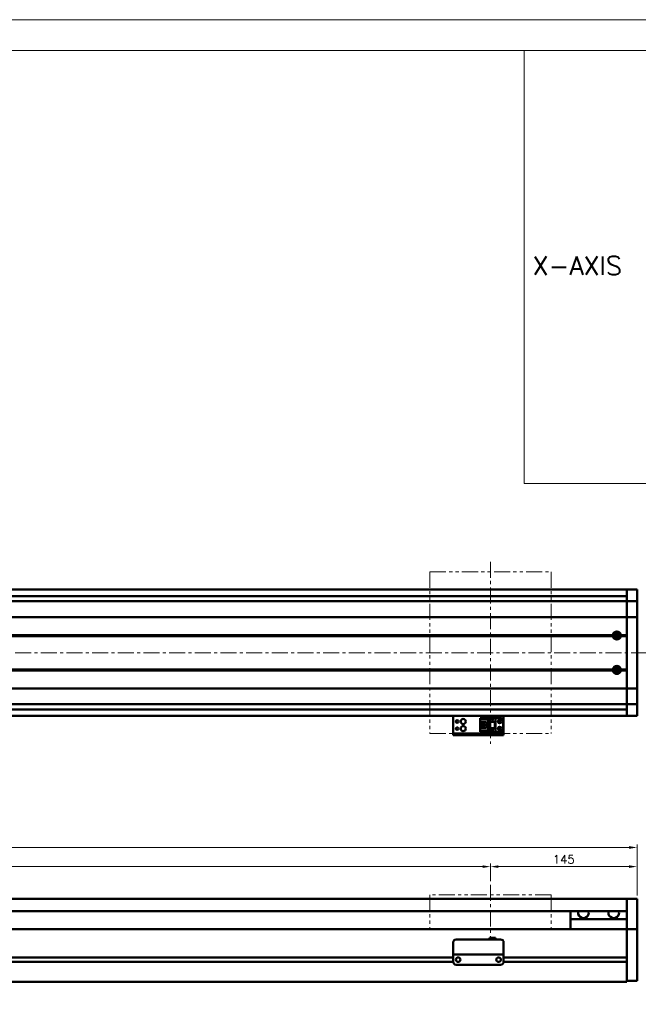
# Model space of a CAD drawing. Header units: millimetres. Extents: x 46891 to 51115, y 6223 to 10345.
# Tile 6 of 7: x 49839 to 50451, y 9372 to 10345. Entities that reach past the tile are written whole.
import ezdxf

# ---------------------------------------------------------------- set-up
doc = ezdxf.new("R2010")
doc.units = ezdxf.units.MM
doc.header["$LTSCALE"] = 0.5
doc.linetypes.add('CENTER', pattern=[50.8, 31.75, -6.35, 6.35, -6.35])
doc.linetypes.add('PHANTOM', pattern=[63.5, 31.75, -6.35, 6.35, -6.35, 6.35, -6.35])
doc.layers.get('0').update_dxf_attribs({"lineweight": 20})
doc.layers.add('1', color=1, linetype='CENTER', lineweight=13)
doc.layers.add('외형선(ISO)', color=7, linetype='Continuous', lineweight=50)
doc.styles.add('DSR TEXT', font='romans.shx', dxfattribs={"bigfont": 'whgtxt.shx'})
doc.styles.get("Standard").update_dxf_attribs({"font": 'romans.shx', "bigfont": 'whgtxt.shx'})
doc.dimstyles.new('DSR', dxfattribs={"dimscale": 2, "dimtxt": 3, "dimasz": 3, "dimexe": 0.5, "dimexo": 0.5, "dimgap": 0.5, "dimtad": 1, "dimdsep": 46, "dimtxsty": 'Standard', "dimcen": 2.5, "dimclrd": 4, "dimclre": 4, "dimclrt": 2, "dimadec": 0, "dimazin": 2, "dimtfac": 1, "dimtmove": 0, "dimatfit": 3, "dimfxl": 0, "dimlwd": -1, "dimlwe": -1, "dimarcsym": 0})

# ---------------------------------------------------------------- blocks, each defined once
blk = doc.blocks.new('A$C1C1952E1')
for p, q in [((293, 292), (293, 222)), ((293, 222), (415, 222))]:
    blk.add_line(p, q)
at = {"color": 1}
blk.add_lwpolyline([(0, 0), (420, 0), (420, 297), (0, 297)], close=True, dxfattribs=at)
at = {"color": 3}
blk.add_lwpolyline([(5, 5), (415, 5), (415, 292), (5, 292)], close=True, dxfattribs=at)
blk = doc.blocks.new('*D85')
at = {"color": 1, "linetype": 'ByBlock'}
for p, q in [((48905.21, 9493.37), (48905.21, 9510.77)), ((48913.01, 9507.77), (50297.41, 9507.77)), ((50305.21, 9493.37), (50305.21, 9510.77))]:
    blk.add_line(p, q, dxfattribs=at)
at = {"color": 1}
for points in [[(48913.01, 9509.07), (48913.01, 9506.47), (48905.21, 9507.77)], [(50297.41, 9509.07), (50297.41, 9506.47), (50305.21, 9507.77)]]:
    blk.add_solid(points, dxfattribs=at)
at = {"layer": 'Defpoints', "color": 0}
for p in [(50305.21, 9507.77), (48905.21, 9489.77), (50305.21, 9489.77)]:
    blk.add_point(p, dxfattribs=at)
at = {"color": 3, "insert": (49605.21, 9514.97), "char_height": 8.4, "attachment_point": 5, "style": 'DSR TEXT'}
blk.add_mtext('STROKE : 1400', dxfattribs=at)
blk = doc.blocks.new('*D86')
at = {"color": 1, "linetype": 'ByBlock'}
for p, q in [((50305.21, 9493.37), (50305.21, 9510.77)), ((50313.01, 9507.77), (50442.41, 9507.77)), ((50450.21, 9479.37), (50450.21, 9510.77))]:
    blk.add_line(p, q, dxfattribs=at)
at = {"color": 1}
for points in [[(50313.01, 9509.07), (50313.01, 9506.47), (50305.21, 9507.77)], [(50442.41, 9509.07), (50442.41, 9506.47), (50450.21, 9507.77)]]:
    blk.add_solid(points, dxfattribs=at)
at = {"layer": 'Defpoints', "color": 0}
for p in [(50450.21, 9507.77), (50305.21, 9489.77), (50450.21, 9475.77)]:
    blk.add_point(p, dxfattribs=at)
at = {"color": 3, "insert": (50377.71, 9514.97), "char_height": 8.4, "attachment_point": 5, "style": 'DSR TEXT'}
blk.add_mtext('145', dxfattribs=at)
blk = doc.blocks.new('*D83')
at = {"color": 1, "linetype": 'ByBlock'}
for p, q in [((48750.21, 9479.37), (48750.21, 9529.72)), ((50442.41, 9526.72), (48758.01, 9526.72)), ((50450.21, 9479.37), (50450.21, 9529.72))]:
    blk.add_line(p, q, dxfattribs=at)
at = {"color": 1}
for points in [[(48758.01, 9528.02), (48758.01, 9525.42), (48750.21, 9526.72)], [(50442.41, 9528.02), (50442.41, 9525.42), (50450.21, 9526.72)]]:
    blk.add_solid(points, dxfattribs=at)
at = {"layer": 'Defpoints', "color": 0}
for p in [(48750.21, 9526.72), (48750.21, 9475.77), (50450.21, 9475.77)]:
    blk.add_point(p, dxfattribs=at)
at = {"color": 3, "insert": (49600.21, 9533.92), "char_height": 8.4, "attachment_point": 5, "style": 'DSR TEXT'}
blk.add_mtext('1700', dxfattribs=at)

msp = doc.modelspace()

# ---------------------------------------------------------------- linework, layer by layer
at = {"color": 6, "linetype": 'PHANTOM'}
for p, q in [((50245.2079, 9799.32376), (50365.2079, 9799.32376)), ((50245.2079, 9799.32376), (50245.2079, 9639.32376)), ((50365.2079, 9799.32376), (50365.2079, 9639.32376)), ((50245.2079, 9639.32376), (50365.2079, 9639.32376)), ((50365.2079, 9479.77071), (50245.2079, 9479.77071)), ((50245.2079, 9479.77071), (50245.2079, 9445.77071)), ((50365.2079, 9479.77071), (50365.2079, 9445.77071))]:
    msp.add_line(p, q, dxfattribs=at)
at = {"layer": '1'}
for p, q in [((50305.2079, 9809.32376), (50305.2079, 9629.32376)), ((50460.2079, 9719.32376), (48740.2079, 9719.32376)), ((50305.2079, 9489.77071), (50305.2079, 9435.77071))]:
    msp.add_line(p, q, dxfattribs=at)
at = {"layer": '외형선(ISO)'}
for p, q in [((50440.2079, 9781.82376), (48965.2079, 9781.82376)), ((50440.2079, 9778.82376), (50440.2079, 9781.82376)), ((50440.2079, 9781.82376), (50440.2079, 9778.82376)), ((50440.2079, 9781.82376), (50450.2079, 9781.82376)), ((50440.2079, 9778.82376), (50440.2079, 9776.96359)), ((50440.2079, 9776.96359), (50440.2079, 9778.82376)), ((50440.2079, 9776.05564), (50440.2079, 9776.96359)), ((50450.2079, 9778.82376), (50450.2079, 9781.82376)), ((50450.2079, 9778.82376), (50450.2079, 9776.96359)), ((50450.2079, 9776.96359), (50450.2079, 9776.05564)), ((48760.2079, 9770.32376), (50440.2079, 9770.32376)), ((50440.2079, 9775.32376), (48965.2079, 9775.32376)), ((50440.2079, 9770.78397), (50440.2079, 9776.05564)), ((50440.2079, 9770.32376), (50440.2079, 9770.78397)), ((50440.2079, 9770.32376), (50440.2079, 9767.61526)), ((50440.2079, 9770.32376), (50450.2079, 9770.32376)), ((50440.2079, 9767.61526), (50440.2079, 9770.32376)), ((50440.2079, 9767.61526), (50440.2079, 9755.01526)), ((50440.2079, 9755.01526), (50440.2079, 9767.61526)), ((50450.2079, 9776.05564), (50450.2079, 9770.78397)), ((50450.2079, 9770.78397), (50450.2079, 9770.32376)), ((50450.2079, 9767.61526), (50450.2079, 9770.32376)), ((50450.2079, 9755.01526), (50450.2079, 9767.61526)), ((48760.2079, 9754.55117), (50440.2079, 9754.55117)), ((50440.2079, 9754.55117), (50440.2079, 9755.01526)), ((50440.2079, 9755.01526), (50440.2079, 9754.55117)), ((50440.2079, 9754.55117), (50440.2079, 9752.55117)), ((50440.2079, 9754.55117), (50450.2079, 9754.55117)), ((50440.2079, 9752.55117), (50440.2079, 9754.55117)), ((50440.2079, 9686.09635), (50440.2079, 9752.55117)), ((50440.2079, 9752.55117), (50440.2079, 9736.82376)), ((50450.2079, 9755.01526), (50450.2079, 9754.55117)), ((50450.2079, 9752.55117), (50450.2079, 9754.55117)), ((50450.2079, 9752.55117), (50450.2079, 9686.09635)), ((48773.7079, 9736.32376), (50426.7079, 9736.32376)), ((48774.17653, 9736.82376), (50426.23927, 9736.82376)), ((48774.17653, 9735.82376), (50426.23927, 9735.82376)), ((50429.64824, 9737.32376), (50428.93211, 9737.32376)), ((50429.64824, 9737.84509), (50429.64824, 9734.80244)), ((50433.7079, 9736.32376), (50440.2079, 9736.32376)), ((50434.17653, 9736.82376), (50440.2079, 9736.82376)), ((50434.17653, 9735.82376), (50440.2079, 9735.82376)), ((50440.2079, 9735.82376), (50440.2079, 9702.82376)), ((48773.7079, 9702.32376), (50426.7079, 9702.32376)), ((48774.17653, 9702.82376), (50426.23927, 9702.82376)), ((48774.17653, 9701.82376), (50426.23927, 9701.82376)), ((50429.64824, 9701.32376), (50428.93211, 9701.32376)), ((50429.64824, 9703.84509), (50429.64824, 9700.80244)), ((50433.7079, 9702.32376), (50440.2079, 9702.32376)), ((50434.17653, 9702.82376), (50440.2079, 9702.82376)), ((50434.17653, 9701.82376), (50440.2079, 9701.82376)), ((50440.2079, 9701.82376), (50440.2079, 9686.09635)), ((48760.2079, 9684.09635), (50440.2079, 9684.09635)), ((50440.2079, 9686.09635), (50440.2079, 9684.09635)), ((50440.2079, 9684.09635), (50440.2079, 9686.09635)), ((50440.2079, 9683.63226), (50440.2079, 9684.09635)), ((50440.2079, 9684.09635), (50450.2079, 9684.09635)), ((50440.2079, 9684.09635), (50440.2079, 9683.63226)), ((50440.2079, 9683.63226), (50440.2079, 9671.03226)), ((50440.2079, 9671.03226), (50440.2079, 9683.63226)), ((50450.2079, 9684.09635), (50450.2079, 9686.09635)), ((50450.2079, 9684.09635), (50450.2079, 9683.63226)), ((50450.2079, 9671.03226), (50450.2079, 9683.63226)), ((50440.2079, 9671.03226), (50440.2079, 9668.32376)), ((50440.2079, 9668.32376), (50440.2079, 9671.03226)), ((50450.2079, 9668.32376), (50450.2079, 9671.03226)), ((48760.2079, 9668.32376), (50440.2079, 9668.32376)), ((50440.2079, 9663.32376), (48965.2079, 9663.32376)), ((50440.2079, 9667.86356), (50440.2079, 9668.32376)), ((50440.2079, 9668.32376), (50450.2079, 9668.32376)), ((50440.2079, 9662.59189), (50440.2079, 9667.86356)), ((50440.2079, 9661.68393), (50440.2079, 9662.59189)), ((50440.2079, 9661.68393), (50440.2079, 9659.82376)), ((50440.2079, 9659.82376), (50440.2079, 9661.68393)), ((50450.2079, 9668.32376), (50450.2079, 9667.86356)), ((50450.2079, 9667.86356), (50450.2079, 9662.59189)), ((50450.2079, 9662.59189), (50450.2079, 9661.68393)), ((50450.2079, 9661.68393), (50450.2079, 9659.82376)), ((50440.2079, 9656.82376), (48965.2079, 9656.82376)), ((50268.2079, 9656.82376), (50268.2079, 9654.82378)), ((50268.2079, 9639.92378), (50268.2079, 9654.82378)), ((50295.0079, 9654.52377), (50304.2079, 9654.52377)), ((50295.0079, 9653.72377), (50295.0079, 9654.52377)), ((50303.3079, 9653.72377), (50295.0079, 9653.72377)), ((50295.0079, 9653.22378), (50295.0079, 9653.72377)), ((50295.0079, 9653.22378), (50295.0079, 9650.62378)), ((50302.8079, 9653.22378), (50295.0079, 9653.22378)), ((50301.2079, 9650.62378), (50295.0079, 9650.62378)), ((50295.0079, 9650.62377), (50295.0079, 9645.02378)), ((50296.3079, 9645.02378), (50296.3079, 9650.62378)), ((50296.8079, 9650.27377), (50296.8079, 9650.62377)), ((50296.8079, 9650.27377), (50296.8079, 9645.37377)), ((50301.2079, 9650.27377), (50296.8079, 9650.27377)), ((50301.2079, 9645.02378), (50301.2079, 9650.62378)), ((50303.3079, 9653.72377), (50302.8079, 9653.22378)), ((50302.8079, 9642.42378), (50302.8079, 9653.22378)), ((50303.3079, 9641.92377), (50303.3079, 9653.72377)), ((50304.2079, 9654.52379), (50304.2079, 9650.82379)), ((50304.2079, 9654.52379), (50310.2079, 9654.52379)), ((50304.2079, 9650.82379), (50310.2079, 9650.82379)), ((50304.2079, 9644.82379), (50304.2079, 9650.82377)), ((50304.7079, 9650.82377), (50304.2079, 9650.82377)), ((50304.7079, 9650.82378), (50305.0079, 9650.82378)), ((50304.7079, 9644.82379), (50304.7079, 9650.82378)), ((50305.0079, 9650.82378), (50309.4079, 9650.82378)), ((50305.0079, 9650.82378), (50305.0079, 9644.82379)), ((50306.6079, 9653.02379), (50307.2079, 9651.82379)), ((50306.8079, 9653.02379), (50306.6079, 9653.02379)), ((50306.8079, 9653.42379), (50306.8079, 9653.02379)), ((50307.6079, 9653.42379), (50306.8079, 9653.42379)), ((50307.2079, 9651.82379), (50307.8079, 9653.02379)), ((50307.6079, 9653.02379), (50307.6079, 9653.42379)), ((50307.8079, 9653.02379), (50307.6079, 9653.02379)), ((50309.4079, 9644.82379), (50309.4079, 9650.82378)), ((50309.4079, 9650.82378), (50309.7079, 9650.82378)), ((50309.7079, 9650.82378), (50309.7079, 9644.82379)), ((50310.2079, 9650.82377), (50309.7079, 9650.82377)), ((50310.2079, 9654.52379), (50310.2079, 9650.82379)), ((50315.7079, 9654.52377), (50310.2079, 9654.52377)), ((50310.2079, 9644.82379), (50310.2079, 9650.82377)), ((50317.7079, 9652.52377), (50317.7079, 9643.12377)), ((50318.2079, 9654.82378), (50318.2079, 9656.82376)), ((50318.2079, 9654.82378), (50318.2079, 9639.92378)), ((50440.2079, 9656.82376), (50440.2079, 9659.82376)), ((50440.2079, 9659.82376), (50440.2079, 9656.82376)), ((50440.2079, 9656.82376), (50450.2079, 9656.82376)), ((50450.2079, 9656.82376), (50450.2079, 9659.82376)), ((50295.0079, 9645.02378), (50295.0079, 9642.42378)), ((50295.0079, 9645.02378), (50301.2079, 9645.02378)), ((50295.0079, 9641.92377), (50295.0079, 9642.42378)), ((50295.0079, 9642.42378), (50302.8079, 9642.42378)), ((50295.0079, 9641.92377), (50303.3079, 9641.92377)), ((50295.0079, 9641.12377), (50295.0079, 9641.92377)), ((50295.0079, 9641.12377), (50304.2079, 9641.12377)), ((50295.0079, 9641.12376), (50310.2079, 9641.12376)), ((50296.8079, 9645.37377), (50301.2079, 9645.37377)), ((50296.8079, 9645.02377), (50296.8079, 9645.37377)), ((50299.6079, 9648.62377), (50297.7679, 9648.62377)), ((50297.7679, 9648.62377), (50297.7679, 9647.02377)), ((50297.7679, 9647.02377), (50299.6079, 9647.02377)), ((50299.6079, 9647.02377), (50299.6079, 9648.62377)), ((50303.3079, 9641.92377), (50302.8079, 9642.42378)), ((50304.2079, 9644.82379), (50304.2079, 9641.12379)), ((50304.2079, 9644.82379), (50310.2079, 9644.82379)), ((50304.2079, 9641.12379), (50310.2079, 9641.12379)), ((50306.6079, 9643.42379), (50307.2079, 9642.22379)), ((50306.8079, 9643.42379), (50306.6079, 9643.42379)), ((50306.8079, 9643.82379), (50306.8079, 9643.42379)), ((50307.6079, 9643.82379), (50306.8079, 9643.82379)), ((50307.2079, 9642.22379), (50307.8079, 9643.42379)), ((50307.6079, 9643.42379), (50307.6079, 9643.82379)), ((50307.8079, 9643.42379), (50307.6079, 9643.42379)), ((50310.2079, 9644.82379), (50310.2079, 9641.12379)), ((50310.2079, 9641.12379), (50310.2079, 9641.12377)), ((50315.7079, 9641.12377), (50310.2079, 9641.12377)), ((50268.2079, 9639.4238), (50268.2079, 9639.92378)), ((50268.2079, 9639.4238), (50268.2079, 9637.8238)), ((50268.2079, 9637.82378), (50268.2079, 9637.8238)), ((50268.2079, 9637.82378), (50318.2079, 9637.82378)), ((50271.2079, 9639.42381), (50315.2079, 9639.42381)), ((50271.2079, 9637.82381), (50315.2079, 9637.82381)), ((50318.2079, 9639.92378), (50318.2079, 9639.4238)), ((50318.2079, 9637.8238), (50318.2079, 9639.4238)), ((48965.2079, 9475.77071), (50440.2079, 9475.77071)), ((50440.2079, 9475.77071), (50440.2079, 9473.77071)), ((50440.2079, 9475.77071), (50450.2079, 9475.77071)), ((50440.2079, 9473.77071), (50440.2079, 9475.77071)), ((50450.2079, 9473.77071), (50450.2079, 9475.77071)), ((50440.2079, 9472.98619), (50440.2079, 9473.77071)), ((50440.2079, 9473.77071), (50440.2079, 9472.98619)), ((50440.2079, 9472.48749), (50440.2079, 9472.98619)), ((50440.2079, 9472.98619), (50440.2079, 9472.48749)), ((50440.2079, 9472.48749), (50440.2079, 9471.41901)), ((50440.2079, 9471.41901), (50440.2079, 9472.48749)), ((50440.2079, 9471.41901), (50440.2079, 9468.4332)), ((50440.2079, 9468.4332), (50440.2079, 9471.41901)), ((50440.2079, 9459.8689), (50440.2079, 9468.4332)), ((50440.2079, 9468.4332), (50440.2079, 9464.27071)), ((50450.2079, 9473.77071), (50450.2079, 9472.98619)), ((50450.2079, 9472.98619), (50450.2079, 9472.48749)), ((50450.2079, 9471.41901), (50450.2079, 9472.48749)), ((50450.2079, 9468.4332), (50450.2079, 9471.41901)), ((50450.2079, 9468.4332), (50450.2079, 9459.8689)), ((48965.2079, 9463.77071), (50440.2079, 9463.77071)), ((50384.2079, 9455.77071), (50384.2079, 9463.77071)), ((50440.2079, 9455.77071), (50384.2079, 9455.77071)), ((50384.2079, 9445.77071), (50384.2079, 9455.77071)), ((50440.2079, 9457.77361), (50440.2079, 9459.8689)), ((50440.2079, 9446.35166), (50440.2079, 9457.77361)), ((50450.2079, 9459.8689), (50450.2079, 9457.77361)), ((50450.2079, 9457.77361), (50450.2079, 9446.35166)), ((50440.2079, 9445.77071), (48910.2079, 9445.77071)), ((50440.2079, 9445.77071), (50440.2079, 9446.35166)), ((50440.2079, 9442.77071), (50440.2079, 9445.77071)), ((50440.2079, 9445.77071), (50440.2079, 9442.77071)), ((50440.2079, 9445.77071), (50450.2079, 9445.77071)), ((50450.2079, 9446.35166), (50450.2079, 9445.77071)), ((50450.2079, 9442.77071), (50450.2079, 9445.77071)), ((50304.2079, 9437.27087), (50304.2079, 9435.77087)), ((50304.2079, 9437.27087), (50310.2079, 9437.27087)), ((50310.2079, 9437.27087), (50310.2079, 9435.77087)), ((50440.2079, 9442.77071), (50440.2079, 9418.22071)), ((50440.2079, 9400.01336), (50440.2079, 9442.77071)), ((50450.2079, 9442.77071), (50450.2079, 9400.01336)), ((50268.2079, 9422.77087), (50268.2079, 9432.77087)), ((50271.2079, 9435.77087), (50315.2079, 9435.77087)), ((50318.2079, 9432.77087), (50318.2079, 9422.77087)), ((50268.2079, 9418.02071), (48964.2079, 9418.02071)), ((50268.2079, 9418.02071), (48964.2079, 9418.02071)), ((50268.2079, 9422.77087), (50268.2079, 9420.77087)), ((50268.2079, 9420.77084), (50268.2079, 9420.77087)), ((50268.2079, 9420.77087), (50318.2079, 9420.77087)), ((50268.2079, 9420.27084), (50268.2079, 9420.77084)), ((50268.2079, 9420.77084), (50270.9784, 9420.77084)), ((50268.2079, 9413.77084), (50268.2079, 9420.27084)), ((50273.23124, 9418.02071), (50273.18456, 9418.02071)), ((50273.4374, 9420.77084), (50275.7079, 9420.77084)), ((50280.7079, 9420.77084), (50305.7079, 9420.77084)), ((50310.7079, 9420.77084), (50312.9784, 9420.77084)), ((50313.23124, 9418.02071), (50313.18456, 9418.02071)), ((50315.4374, 9420.77084), (50318.2079, 9420.77084)), ((50318.2079, 9420.77087), (50318.2079, 9422.77087)), ((50318.2079, 9420.77087), (50318.2079, 9420.77084)), ((50318.2079, 9420.77084), (50318.2079, 9420.27084)), ((50318.2079, 9420.27084), (50318.2079, 9413.77084)), ((50440.2079, 9418.02071), (50318.2079, 9418.02071)), ((50268.21834, 9413.52071), (48964.19745, 9413.52071)), ((50268.21834, 9413.52071), (48964.19745, 9413.52071)), ((50271.2079, 9410.77084), (50315.2079, 9410.77084)), ((50440.2079, 9413.52071), (50318.19745, 9413.52071)), ((50440.2079, 9413.32071), (50440.2079, 9400.01336)), ((50440.2079, 9397.89204), (50440.2079, 9400.01336)), ((50440.2079, 9400.01336), (50440.2079, 9397.89204)), ((50440.2079, 9397.89204), (50440.2079, 9393.77071)), ((50440.2079, 9394.77071), (50440.2079, 9397.89204)), ((50450.2079, 9397.89204), (50450.2079, 9400.01336)), ((50450.2079, 9397.89204), (50450.2079, 9394.77071)), ((48760.2079, 9393.77071), (50440.2079, 9393.77071)), ((50440.2079, 9394.77071), (50450.2079, 9394.77071))]:
    msp.add_line(p, q, dxfattribs=at)
for centre, radius in [((50430.2079, 9736.32376), 2.25), ((50430.2079, 9736.32376), 1.621), ((50430.2079, 9702.32376), 2.25), ((50430.2079, 9702.32376), 1.621), ((50272.2079, 9651.32376), 1.2295), ((50278.2079, 9651.32376), 2.5), ((50314.2079, 9651.32377), 1.75), ((50314.2079, 9651.32376), 1.2295), ((50272.2079, 9644.32376), 1.2295), ((50278.2079, 9644.32376), 2.5), ((50314.2079, 9644.32377), 1.75), ((50314.2079, 9644.32376), 1.2295), ((50273.2079, 9415.77084), 2.25), ((50313.2079, 9415.77084), 2.25)]:
    msp.add_circle(centre, radius, dxfattribs=at)
for centre, radius, start, end in [((50430.2079, 9736.32376), 4, 7.18075578, 172.81924422), ((50430.2079, 9736.32376), 4, 187.18075578, 352.81924422), ((50430.2079, 9702.32376), 4, 7.18075578, 172.81924422), ((50430.2079, 9702.32376), 4, 187.18075572, 352.81924428), ((50315.7079, 9652.52377), 2, 0, 90), ((50315.7079, 9643.12377), 2, 270, 0), ((50271.2079, 9432.77087), 3, 90, 180), ((50315.2079, 9432.77087), 3, 0, 90), ((50271.2079, 9413.77084), 3, 180, 270), ((50315.2079, 9413.77084), 3, 270, 0)]:
    msp.add_arc(centre, radius, start, end, dxfattribs=at)
for centre, major_axis, ratio, start_param, end_param in [((50271.2079, 9639.4238), (-3, 0), 0.00001, 4.71238898, 6.283185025), ((50271.2079, 9637.8238), (-3, 0), 0.00001, 4.712389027, 6.283185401), ((50315.2079, 9639.4238), (3, 0), 0.00001, 0.000000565, 1.570796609), ((50315.2079, 9637.8238), (3, 0), 0.00001, 0, 1.570796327), ((50397.2079, 9461.77071), (5.25, 0), 0.923076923, 2.716178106, 6.708599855), ((50427.2079, 9461.77071), (5.25, 0), 0.923076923, 2.716178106, 6.708599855), ((50272.2079, 9420.77086), (-1.2295, 0), 0.00001, 3.138702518, 6.280295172), ((50278.2079, 9420.77086), (-2.5, 0), 0.00001, 3.141592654, 6.283185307), ((50308.2079, 9420.77086), (-2.5, 0), 0.00001, 3.141592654, 6.283185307), ((50314.2079, 9420.77086), (-1.2295, 0), 0.00001, 3.140629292, 6.282221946)]:
    msp.add_ellipse(centre, major_axis=major_axis, ratio=ratio, start_param=start_param, end_param=end_param, dxfattribs=at)
for points in [[(50426.7079, 9736.32376), (50426.47359, 9736.55808), (50426.23927, 9736.82376)], [(50426.23927, 9735.82376), (50426.47359, 9736.08945), (50426.7079, 9736.32376)], [(50434.17653, 9736.82376), (50433.94221, 9736.55808), (50433.7079, 9736.32376)], [(50433.7079, 9736.32376), (50433.94221, 9736.08945), (50434.17653, 9735.82376)], [(50426.7079, 9702.32376), (50426.47359, 9702.55808), (50426.23927, 9702.82376)], [(50426.23927, 9701.82376), (50426.47359, 9702.08945), (50426.7079, 9702.32376)], [(50434.17653, 9702.82376), (50433.94221, 9702.55808), (50433.7079, 9702.32376)], [(50433.7079, 9702.32376), (50433.94221, 9702.08945), (50434.17653, 9701.82376)]]:
    msp.add_open_spline(points, degree=2, dxfattribs=at)

# ---------------------------------------------------------------- block references
at = {"xscale": 6.115824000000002, "yscale": 6.115824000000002, "zscale": 6.115824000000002}
msp.add_blockref('A$C1C1952E1', (48546.67132, 8528.99552), dxfattribs=at)

# ---------------------------------------------------------------- texts
at = {"color": 3, "style": 'DSR TEXT'}
msp.add_text('X-AXIS', height=18.38009, dxfattribs=at).set_placement((50346.85013, 10092.89708))

# ---------------------------------------------------------------- dimensions: what is measured, and where the dimension line sits
for base, p1, p2, picture, middle in [((48750.2079, 9526.7163), (50450.2079, 9475.77071), (48750.2079, 9475.77071), '*D83', (49600.2079, 9533.9163)), ((50450.2079, 9507.77256), (50305.2079, 9489.77071), (50450.2079, 9475.77071), '*D86', (50377.7079, 9514.97256))]:
    dim = msp.add_linear_dim(base=base, p1=p1, p2=p2, dimstyle='DSR', override={"dimscale": 3, "dimtxt": 2.8, "dimasz": 2.600136, "dimexe": 1, "dimexo": 1.2, "dimgap": 1, "dimdec": 4, "dimtxsty": 'DSR TEXT', "dimclrd": 1, "dimclre": 1, "dimclrt": 3, "dimtdec": 4, "dimtix": 1})
    dim.commit()
    dim.dimension.update_dxf_attribs({"geometry": picture, "text_midpoint": middle})
dim = msp.add_linear_dim(base=(50305.2079, 9507.77256), p1=(48905.2079, 9489.77071), p2=(50305.2079, 9489.77071), text='STROKE : <>', dimstyle='DSR', override={"dimscale": 3, "dimtxt": 2.8, "dimasz": 2.600136, "dimexe": 1, "dimexo": 1.2, "dimgap": 1, "dimdec": 4, "dimtxsty": 'DSR TEXT', "dimclrd": 1, "dimclre": 1, "dimclrt": 3, "dimtdec": 4, "dimtix": 1})
dim.commit()
dim.dimension.update_dxf_attribs({"geometry": '*D85', "text_midpoint": (49605.2079, 9514.97256)})

doc.saveas('drawing.dxf')
